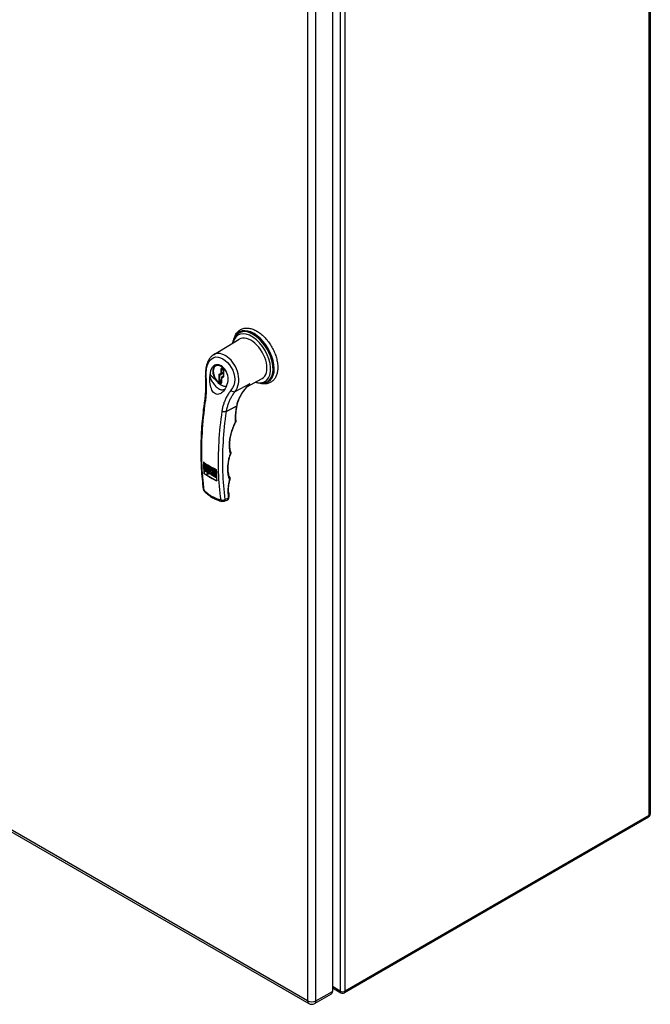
# Model space of a CAD drawing. Header units: inches. Extents: x 202.8 to 237.4, y 68.2 to 122.2.
# Tile 2 of 3: x 220.1 to 237.4, y 68.2 to 95.2. Entities that reach past the tile are written whole.
import ezdxf

# ---------------------------------------------------------------- set-up
doc = ezdxf.new("R2010")
doc.units = ezdxf.units.IN
doc.header["$MEASUREMENT"] = 0
doc.layers.add('Visible Edges(ANSI)', color=7, linetype='Continuous', lineweight=25)
doc.layers.add('Visible Tangent Edges(ANSI)', color=7, linetype='Continuous', lineweight=25)

msp = doc.modelspace()

# ---------------------------------------------------------------- linework, layer by layer
at = {"layer": 'Visible Edges(ANSI)'}
for p, q in [((237.406, 107.52), (237.406, 73.389)), ((228.679, 102.392), (228.679, 68.523)), ((226.093, 86.587), (226.104, 86.595)), ((225.417, 86.003), (226.124, 86.431)), ((225.476, 85.71), (225.506, 85.728)), ((225.646, 85.614), (225.674, 85.598)), ((225.693, 85.566), (225.693, 85.422)), ((225.636, 85.372), (225.636, 85.245)), ((225.693, 85.42), (225.645, 85.389)), ((226.332, 85.12), (226.749, 85.349)), ((226.869, 85.244), (226.88, 85.25)), ((225.157, 83.043), (225.157, 82.743)), ((225.152, 82.74), (225.157, 82.743)), ((225.157, 82.743), (225.506, 82.541)), ((225.168, 82.938), (225.315, 82.853)), ((225.168, 82.899), (225.168, 82.938)), ((225.168, 82.899), (225.19, 82.912)), ((225.278, 82.836), (225.168, 82.899)), ((225.168, 82.894), (225.278, 82.83)), ((225.168, 82.855), (225.168, 82.894)), ((225.168, 82.855), (225.19, 82.868)), ((225.278, 82.791), (225.168, 82.855)), ((225.168, 82.85), (225.278, 82.786)), ((225.168, 82.811), (225.168, 82.85)), ((225.168, 82.811), (225.19, 82.824)), ((225.261, 82.757), (225.168, 82.811)), ((225.182, 82.973), (225.198, 82.964)), ((225.182, 82.964), (225.19, 82.969)), ((225.212, 82.947), (225.182, 82.964)), ((225.185, 82.978), (225.196, 82.985)), ((225.19, 82.925), (225.19, 82.912)), ((225.19, 82.912), (225.278, 82.861)), ((225.19, 82.881), (225.19, 82.868)), ((225.19, 82.868), (225.278, 82.817)), ((225.19, 82.837), (225.19, 82.824)), ((225.19, 82.824), (225.278, 82.773)), ((225.196, 82.948), (225.198, 82.949)), ((225.197, 82.95), (225.21, 82.94)), ((225.198, 82.964), (225.207, 82.969)), ((225.217, 82.973), (225.235, 82.962)), ((225.217, 82.94), (225.217, 82.973)), ((225.217, 82.94), (225.235, 82.95)), ((225.229, 82.714), (225.261, 82.757)), ((225.299, 82.735), (225.229, 82.714)), ((225.229, 82.714), (225.251, 82.727)), ((225.235, 82.962), (225.235, 82.934)), ((225.246, 82.923), (225.265, 82.933)), ((225.248, 82.957), (225.265, 82.947)), ((225.248, 82.928), (225.248, 82.957)), ((225.248, 82.928), (225.265, 82.938)), ((225.248, 82.914), (225.265, 82.923)), ((225.248, 82.906), (225.265, 82.916)), ((225.248, 82.906), (225.248, 82.914)), ((225.265, 82.896), (225.248, 82.906)), ((225.278, 82.763), (225.251, 82.727)), ((225.251, 82.727), (225.321, 82.748)), ((225.261, 82.757), (225.278, 82.767)), ((225.265, 82.947), (225.265, 82.896)), ((225.271, 82.891), (225.271, 82.942)), ((225.271, 82.942), (225.288, 82.932)), ((225.271, 82.891), (225.288, 82.901)), ((225.288, 82.881), (225.271, 82.891)), ((225.278, 82.872), (225.281, 82.873)), ((225.278, 82.872), (225.278, 82.836)), ((225.316, 82.788), (225.278, 82.872)), ((225.278, 82.83), (225.278, 82.791)), ((225.278, 82.786), (225.278, 82.758)), ((225.278, 82.758), (225.298, 82.781)), ((225.278, 82.758), (225.298, 82.769)), ((225.288, 82.932), (225.288, 82.925)), ((225.288, 82.925), (225.29, 82.926)), ((225.288, 82.91), (225.288, 82.881)), ((225.29, 82.914), (225.301, 82.921)), ((225.293, 82.927), (225.293, 82.916)), ((225.301, 82.91), (225.295, 82.914)), ((225.298, 82.765), (225.316, 82.788)), ((225.298, 82.781), (225.298, 82.765)), ((225.298, 82.765), (225.32, 82.778)), ((225.333, 82.752), (225.299, 82.719)), ((225.299, 82.735), (225.321, 82.748)), ((225.299, 82.719), (225.299, 82.735)), ((225.301, 82.925), (225.301, 82.91)), ((225.315, 82.854), (225.32, 82.842)), ((225.315, 82.853), (225.331, 82.816)), ((225.316, 82.788), (225.339, 82.801)), ((225.339, 82.801), (225.32, 82.778)), ((225.321, 82.748), (225.321, 82.74)), ((225.322, 82.9), (225.332, 82.906)), ((225.331, 82.87), (225.348, 82.879)), ((225.331, 82.816), (225.348, 82.835)), ((225.331, 82.816), (225.353, 82.829)), ((225.331, 82.816), (225.339, 82.801)), ((225.332, 82.893), (225.339, 82.898)), ((225.333, 82.752), (225.352, 82.763)), ((225.353, 82.704), (225.333, 82.752)), ((225.348, 82.835), (225.422, 82.792)), ((225.388, 82.809), (225.349, 82.769)), ((225.349, 82.769), (225.388, 82.686)), ((225.355, 82.831), (225.353, 82.829)), ((225.354, 82.913), (225.37, 82.904)), ((225.354, 82.844), (225.354, 82.913)), ((225.354, 82.844), (225.371, 82.854)), ((225.37, 82.834), (225.354, 82.844)), ((225.37, 82.904), (225.37, 82.882)), ((225.37, 82.882), (225.371, 82.883)), ((225.37, 82.864), (225.37, 82.857)), ((225.37, 82.841), (225.377, 82.844)), ((225.37, 82.841), (225.37, 82.834)), ((225.373, 82.869), (225.386, 82.877)), ((225.376, 82.883), (225.376, 82.871)), ((225.384, 82.843), (225.401, 82.852)), ((225.386, 82.848), (225.386, 82.855)), ((225.388, 82.809), (225.39, 82.81)), ((225.388, 82.686), (225.388, 82.809)), ((225.411, 82.699), (225.411, 82.798)), ((225.421, 82.835), (225.437, 82.826)), ((225.421, 82.826), (225.429, 82.831)), ((225.451, 82.809), (225.421, 82.826)), ((225.422, 82.792), (225.422, 82.664)), ((225.423, 82.84), (225.435, 82.847)), ((225.427, 82.789), (225.46, 82.769)), ((225.427, 82.661), (225.427, 82.789)), ((225.435, 82.81), (225.437, 82.812)), ((225.436, 82.812), (225.449, 82.803)), ((225.437, 82.826), (225.446, 82.832)), ((225.449, 82.776), (225.449, 82.674)), ((225.451, 82.838), (225.468, 82.828)), ((225.467, 82.806), (225.451, 82.838)), ((225.451, 82.788), (225.467, 82.806)), ((225.451, 82.788), (225.473, 82.801)), ((225.467, 82.778), (225.451, 82.788)), ((225.46, 82.769), (225.46, 82.642)), ((225.465, 82.767), (225.494, 82.75)), ((225.465, 82.639), (225.465, 82.767)), ((225.467, 82.806), (225.487, 82.817)), ((225.475, 82.787), (225.467, 82.778)), ((225.468, 82.828), (225.475, 82.815)), ((225.488, 82.817), (225.473, 82.801)), ((225.473, 82.801), (225.484, 82.794)), ((225.475, 82.815), (225.482, 82.82)), ((225.475, 82.815), (225.483, 82.82)), ((225.475, 82.787), (225.485, 82.793)), ((225.482, 82.77), (225.475, 82.787)), ((225.482, 82.82), (225.492, 82.815)), ((225.482, 82.77), (225.492, 82.775)), ((225.494, 82.763), (225.482, 82.77)), ((225.492, 82.805), (225.483, 82.797)), ((225.483, 82.797), (225.493, 82.773)), ((225.487, 82.754), (225.487, 82.652)), ((202.863, 82.721), (228.033, 68.189)), ((225.353, 82.704), (225.374, 82.716)), ((225.422, 82.664), (225.353, 82.704)), ((225.388, 82.686), (225.411, 82.699)), ((225.409, 82.697), (225.422, 82.69)), ((225.427, 82.661), (225.449, 82.674)), ((225.46, 82.642), (225.427, 82.661)), ((225.449, 82.674), (225.46, 82.668)), ((225.465, 82.639), (225.487, 82.652)), ((225.499, 82.62), (225.465, 82.639)), ((225.487, 82.652), (225.499, 82.645)), ((225.499, 82.651), (225.499, 82.62)), ((225.703, 81.979), (225.793, 82.012)), ((237.357, 73.303), (229.012, 68.485)), ((228.646, 68.45), (228.194, 68.189)), ((228.679, 68.62), (228.913, 68.485))]:
    msp.add_line(p, q, dxfattribs=at)
at = {"layer": 'Visible Edges(ANSI)', "flags": 128}
for points in [[(225.944, 86.322), (225.948, 86.343), (225.952, 86.363), (225.957, 86.383), (225.963, 86.403), (225.97, 86.422), (225.977, 86.44), (225.985, 86.458), (225.994, 86.475), (226.004, 86.492), (226.014, 86.508), (226.026, 86.523), (226.038, 86.538), (226.051, 86.551), (226.064, 86.564), (226.078, 86.576), (226.093, 86.587)], [(225.98, 86.446), (225.988, 86.473), (225.997, 86.499), (226.007, 86.524), (226.019, 86.548), (226.032, 86.57), (226.046, 86.592), (226.062, 86.612), (226.079, 86.632), (226.097, 86.649), (226.117, 86.665), (226.138, 86.68), (226.159, 86.693), (226.182, 86.704), (226.205, 86.714), (226.23, 86.721), (226.255, 86.727), (226.28, 86.731), (226.306, 86.734), (226.332, 86.734), (226.358, 86.733), (226.385, 86.73), (226.412, 86.726), (226.439, 86.72), (226.466, 86.712), (226.493, 86.703), (226.52, 86.693), (226.547, 86.681), (226.574, 86.668), (226.601, 86.653), (226.627, 86.637), (226.654, 86.62), (226.68, 86.602), (226.706, 86.582), (226.731, 86.562), (226.757, 86.54), (226.782, 86.517), (226.806, 86.493), (226.83, 86.468), (226.854, 86.442), (226.877, 86.416), (226.899, 86.388), (226.921, 86.36), (226.942, 86.331), (226.963, 86.301), (226.982, 86.271), (227.001, 86.24), (227.02, 86.209), (227.037, 86.177), (227.053, 86.144), (227.069, 86.112), (227.084, 86.079), (227.097, 86.046), (227.11, 86.013), (227.122, 85.98), (227.133, 85.946), (227.142, 85.913), (227.151, 85.88), (227.158, 85.847), (227.165, 85.814), (227.17, 85.781), (227.174, 85.749), (227.177, 85.717), (227.179, 85.686), (227.179, 85.655)], [(225.417, 86.003), (225.401, 85.993), (225.386, 85.981), (225.372, 85.97), (225.358, 85.957), (225.344, 85.943), (225.332, 85.929), (225.32, 85.914), (225.309, 85.899), (225.298, 85.883), (225.288, 85.866), (225.278, 85.849), (225.269, 85.832), (225.261, 85.814), (225.253, 85.796), (225.246, 85.777), (225.239, 85.758), (225.227, 85.72), (225.217, 85.679), (225.209, 85.638), (225.203, 85.596), (225.199, 85.554), (225.197, 85.51), (225.196, 85.467), (225.198, 85.423)], [(225.794, 85.195), (225.808, 85.238), (225.816, 85.284), (225.819, 85.332), (225.816, 85.381), (225.808, 85.431), (225.794, 85.479), (225.774, 85.525), (225.75, 85.569), (225.722, 85.609), (225.691, 85.644), (225.658, 85.674), (225.623, 85.698), (225.587, 85.715), (225.551, 85.725), (225.515, 85.728), (225.482, 85.724), (225.45, 85.713), (225.421, 85.694), (225.394, 85.669), (225.372, 85.638), (225.353, 85.602), (225.337, 85.561), (225.327, 85.516), (225.32, 85.469)], [(225.768, 85.135), (225.749, 85.132), (225.729, 85.131), (225.708, 85.134), (225.687, 85.139), (225.665, 85.146), (225.644, 85.156), (225.623, 85.168), (225.601, 85.182), (225.58, 85.198), (225.56, 85.216), (225.54, 85.236), (225.522, 85.258), (225.504, 85.28), (225.487, 85.304), (225.471, 85.33), (225.457, 85.355), (225.444, 85.382), (225.433, 85.409), (225.424, 85.436), (225.416, 85.463), (225.41, 85.49), (225.406, 85.516), (225.404, 85.542), (225.404, 85.566), (225.406, 85.59), (225.41, 85.613), (225.416, 85.634), (225.424, 85.653), (225.434, 85.671), (225.446, 85.686), (225.46, 85.7), (225.476, 85.71)], [(225.32, 85.469), (225.32, 85.466), (225.319, 85.463), (225.319, 85.46), (225.319, 85.457), (225.319, 85.455), (225.319, 85.452), (225.318, 85.449), (225.318, 85.446), (225.318, 85.443), (225.318, 85.44), (225.317, 85.438), (225.317, 85.435), (225.317, 85.432), (225.317, 85.429), (225.317, 85.426), (225.316, 85.423), (225.316, 85.421), (225.316, 85.418), (225.316, 85.415), (225.316, 85.412), (225.316, 85.409), (225.315, 85.406), (225.315, 85.404), (225.315, 85.401)], [(225.646, 85.614), (225.644, 85.615), (225.643, 85.615)], [(225.693, 85.566), (225.692, 85.57), (225.691, 85.574), (225.69, 85.579), (225.687, 85.584), (225.684, 85.589), (225.681, 85.593), (225.677, 85.596), (225.674, 85.598)], [(227.179, 85.655), (227.179, 85.627), (227.177, 85.599), (227.175, 85.572), (227.171, 85.546), (227.167, 85.52), (227.161, 85.495), (227.154, 85.471), (227.147, 85.447), (227.138, 85.424), (227.128, 85.402), (227.117, 85.38), (227.104, 85.36), (227.091, 85.34), (227.077, 85.321), (227.061, 85.304), (227.045, 85.288), (227.027, 85.273), (227.009, 85.259), (226.99, 85.247), (226.969, 85.236), (226.948, 85.226), (226.927, 85.218), (226.905, 85.211), (226.882, 85.206), (226.859, 85.202), (226.835, 85.2), (226.812, 85.2), (226.788, 85.2), (226.763, 85.202), (226.739, 85.206), (226.714, 85.211), (226.69, 85.217)], [(225.178, 84.746), (225.183, 84.785), (225.188, 84.824), (225.192, 84.864), (225.195, 84.905), (225.198, 84.946), (225.201, 84.988), (225.203, 85.03), (225.204, 85.072), (225.205, 85.115), (225.205, 85.158), (225.205, 85.202), (225.204, 85.245), (225.203, 85.29), (225.202, 85.334), (225.2, 85.378), (225.198, 85.423)], [(225.77, 85.138), (225.751, 85.1), (225.731, 85.065), (225.709, 85.032), (225.686, 85.003), (225.662, 84.977), (225.638, 84.955), (225.612, 84.937), (225.585, 84.924), (225.556, 84.915), (225.527, 84.912), (225.497, 84.915), (225.467, 84.926), (225.439, 84.944), (225.414, 84.969), (225.391, 84.999), (225.372, 85.033), (225.356, 85.071), (225.342, 85.113), (225.331, 85.159), (225.323, 85.207), (225.317, 85.256), (225.314, 85.304), (225.313, 85.353), (225.315, 85.401)], [(225.636, 85.242), (225.636, 85.242), (225.636, 85.245)], [(225.692, 85.419), (225.693, 85.42), (225.693, 85.422)], [(225.77, 85.138), (225.771, 85.141), (225.772, 85.143), (225.773, 85.145), (225.774, 85.148), (225.775, 85.15), (225.776, 85.152), (225.777, 85.155), (225.778, 85.157), (225.779, 85.159), (225.78, 85.162), (225.781, 85.164), (225.782, 85.167), (225.783, 85.169), (225.784, 85.171), (225.785, 85.174), (225.786, 85.176), (225.787, 85.178), (225.788, 85.181), (225.789, 85.183), (225.79, 85.186), (225.791, 85.188), (225.792, 85.19), (225.793, 85.193), (225.794, 85.195)], [(226.063, 84.607), (226.071, 84.644), (226.081, 84.682), (226.093, 84.72), (226.106, 84.757), (226.121, 84.793), (226.137, 84.83), (226.155, 84.866), (226.175, 84.901), (226.195, 84.936), (226.217, 84.97), (226.24, 85.004), (226.265, 85.038), (226.291, 85.07), (226.317, 85.103), (226.345, 85.134), (226.374, 85.165)], [(226.869, 85.244), (226.852, 85.237), (226.834, 85.231), (226.816, 85.225), (226.798, 85.221), (226.779, 85.218), (226.76, 85.216), (226.741, 85.215), (226.722, 85.215), (226.703, 85.216), (226.683, 85.217), (226.663, 85.22), (226.644, 85.224), (226.624, 85.228), (226.604, 85.234), (226.584, 85.24), (226.564, 85.248)], [(225.144, 82.305), (225.135, 82.375), (225.126, 82.445), (225.118, 82.516), (225.111, 82.587), (225.104, 82.659), (225.098, 82.732), (225.093, 82.804), (225.088, 82.878), (225.084, 82.951), (225.081, 83.026), (225.078, 83.1), (225.076, 83.175), (225.075, 83.251), (225.074, 83.326), (225.074, 83.403), (225.075, 83.479), (225.076, 83.556), (225.078, 83.634), (225.081, 83.711), (225.084, 83.789), (225.088, 83.868), (225.093, 83.946), (225.099, 84.025), (225.105, 84.104), (225.112, 84.184), (225.119, 84.264), (225.127, 84.343), (225.136, 84.424), (225.145, 84.504), (225.156, 84.585), (225.166, 84.665), (225.178, 84.746)], [(226.031, 84.215), (226.029, 84.26), (226.029, 84.307), (226.031, 84.355), (226.034, 84.404), (226.039, 84.454), (226.045, 84.504), (226.053, 84.555), (226.063, 84.607)], [(225.884, 83.345), (225.879, 83.364), (225.875, 83.384), (225.871, 83.404), (225.868, 83.425), (225.865, 83.446), (225.863, 83.468), (225.862, 83.49), (225.861, 83.513), (225.861, 83.536), (225.861, 83.559), (225.862, 83.583), (225.863, 83.607), (225.865, 83.632), (225.868, 83.657), (225.871, 83.682), (225.875, 83.707), (225.879, 83.732), (225.884, 83.758), (225.889, 83.784), (225.896, 83.81), (225.902, 83.837), (225.909, 83.863), (225.917, 83.89), (225.926, 83.916), (225.934, 83.943), (225.944, 83.969), (225.954, 83.996), (225.964, 84.023), (225.975, 84.05), (225.987, 84.076), (225.999, 84.102), (226.012, 84.129)], [(226.031, 84.215), (226.031, 84.204), (226.03, 84.193), (226.029, 84.182), (226.027, 84.171), (226.024, 84.161), (226.02, 84.15), (226.016, 84.139), (226.012, 84.129)], [(225.884, 83.345), (225.886, 83.334), (225.888, 83.324), (225.888, 83.313), (225.888, 83.302), (225.887, 83.292), (225.885, 83.282), (225.88, 83.261)], [(225.137, 83.058), (225.15, 83.048), (225.164, 83.038), (225.177, 83.029), (225.191, 83.019), (225.205, 83.01), (225.218, 83.001), (225.232, 82.992), (225.246, 82.983), (225.26, 82.975), (225.274, 82.966), (225.289, 82.958), (225.303, 82.949), (225.317, 82.941), (225.331, 82.933), (225.346, 82.925), (225.361, 82.917), (225.377, 82.909), (225.392, 82.901), (225.408, 82.893), (225.424, 82.885), (225.44, 82.877), (225.457, 82.869), (225.474, 82.861), (225.491, 82.854)], [(225.86, 82.64), (225.849, 82.67), (225.84, 82.701), (225.832, 82.734), (225.826, 82.768), (225.822, 82.803), (225.819, 82.84), (225.817, 82.879), (225.818, 82.918), (225.82, 82.958), (225.823, 83), (225.829, 83.042), (225.836, 83.085), (225.844, 83.128), (225.854, 83.172), (225.866, 83.217), (225.88, 83.261)], [(225.506, 82.536), (225.489, 82.544), (225.472, 82.551), (225.456, 82.559), (225.439, 82.567), (225.423, 82.575), (225.408, 82.583), (225.392, 82.591), (225.377, 82.599), (225.362, 82.607), (225.347, 82.615), (225.332, 82.623), (225.318, 82.632), (225.304, 82.64), (225.29, 82.648), (225.276, 82.657), (225.262, 82.665), (225.248, 82.674), (225.234, 82.683), (225.22, 82.692), (225.206, 82.702), (225.193, 82.711), (225.179, 82.721), (225.166, 82.73), (225.152, 82.74)], [(225.83, 82.23), (225.828, 82.268), (225.828, 82.306), (225.83, 82.346), (225.833, 82.387), (225.838, 82.429), (225.845, 82.471), (225.853, 82.514), (225.863, 82.557)], [(225.86, 82.64), (225.863, 82.63), (225.866, 82.619), (225.867, 82.609), (225.868, 82.598), (225.867, 82.588), (225.867, 82.577), (225.863, 82.557)], [(225.172, 82.248), (225.166, 82.255), (225.161, 82.261), (225.154, 82.274), (225.148, 82.288), (225.146, 82.296), (225.144, 82.305)], [(225.172, 82.248), (225.197, 82.223), (225.223, 82.199), (225.25, 82.176), (225.277, 82.154), (225.305, 82.133), (225.334, 82.113), (225.363, 82.094), (225.392, 82.077), (225.422, 82.06), (225.453, 82.044), (225.484, 82.03), (225.516, 82.017), (225.548, 82.005), (225.58, 81.994), (225.613, 81.984), (225.645, 81.976)], [(225.703, 81.979), (225.694, 81.976), (225.686, 81.974), (225.678, 81.973), (225.67, 81.973), (225.657, 81.974), (225.645, 81.976)], [(225.793, 82.012), (225.8, 82.015), (225.807, 82.019), (225.813, 82.023), (225.818, 82.028), (225.827, 82.039), (225.834, 82.051), (225.838, 82.062), (225.84, 82.073), (225.84, 82.082), (225.84, 82.092)]]:
    msp.add_lwpolyline(points, dxfattribs=at)
at = {"layer": 'Visible Edges(ANSI)'}
for centre, radius, start, end in [((225.656, 85.372), 0.02, 123.4657, 180), ((237.307, 73.389), 0.099, 300, 0), ((228.962, 68.571), 0.099, 240, 300), ((228.114, 68.328), 0.161, 240, 300)]:
    msp.add_arc(centre, radius, start, end, dxfattribs=at)
for centre, major_axis, ratio, start_param, end_param in [((226.44, 85.892), (0.313, -0.541), 0.57735, 6.270842, 9.437121), ((231.557, 87.003), (4.542, 7.867), 0.57735, 2.388357, 2.432457), ((225.19, 82.963), (0.0157, -0.0271), 0.57735, 0.635577, 6.607391), ((225.19, 82.969), (-0.00561, 0.00972), 0.57735, 3.926983, 7.068576), ((225.19, 82.958), (0.00561, -0.00972), 0.57735, 3.759535, 6.638808), ((225.212, 82.976), (0.0157, -0.0271), 0.57735, 3.931739, 4.181891), ((225.234, 82.934), (0.0122, -0.0211), 0.57735, 4.122217, 6.40571), ((225.242, 82.93), (0.00438, -0.00759), 0.57735, 3.926991, 7.288632), ((225.256, 82.947), (0.0122, -0.0211), 0.57735, 5.410755, 5.992104), ((225.301, 82.905), (-0.0119, 0.0207), 0.57735, 5.51526, 6.365063), ((225.295, 82.907), (-0.00444, 0.0077), 0.57735, 5.497787, 7.068583), ((225.337, 82.879), (-0.0131, 0.0227), 0.57735, 0.210246, 1.372821), ((225.326, 82.891), (-0.00491, 0.00851), 0.57735, 4.63518, 6.36052), ((225.327, 82.878), (0.00491, -0.00851), 0.57735, 4.646634, 6.278491), ((225.349, 82.897), (0.0156, -0.0269), 0.57735, 3.939359, 4.192299), ((225.316, 82.891), (0.0131, -0.0227), 0.57735, 0.177244, 1.363101), ((225.349, 82.897), (0.0156, -0.0269), 0.57735, 5.234204, 5.485419), ((225.38, 82.867), (-0.0091, 0.0158), 0.57735, 5.403014, 6.310102), ((225.378, 82.859), (-0.00561, 0.00972), 0.57735, 3.926991, 7.068583), ((225.378, 82.852), (0.00561, -0.00972), 0.57735, 3.926991, 7.068583), ((225.38, 82.841), (-0.0075, 0.013), 0.57735, 1.236642, 2.450968), ((225.379, 82.856), (0.0163, -0.0283), 0.57735, 5.592561, 8.544606), ((225.402, 82.854), (0.0075, -0.013), 0.57735, 4.734749, 5.46347), ((225.429, 82.825), (0.0157, -0.0271), 0.57735, 0.635585, 6.607391), ((225.429, 82.831), (-0.00561, 0.00972), 0.57735, 3.926991, 7.068583), ((225.429, 82.82), (0.00561, -0.00972), 0.57735, 3.759593, 6.638754), ((225.451, 82.838), (0.0157, -0.0271), 0.57735, 3.931739, 4.181891), ((231.911, 86.799), (-4.542, -7.867), 0.57735, 5.529949, 5.574049), ((231.771, 86.22), (-4.215, -7.365), 0.571447, 5.569428, 5.590378), ((228.566, 68.589), (0.081, -0.139), 0.57735, 0, 0.785398)]:
    msp.add_ellipse(centre, major_axis=major_axis, ratio=ratio, start_param=start_param, end_param=end_param, dxfattribs=at)
msp.add_ellipse((225.326, 82.885), major_axis=(0.0156, -0.0269), ratio=0.57735, dxfattribs=at)
at = {"layer": 'Visible Tangent Edges(ANSI)'}
for p, q in [((237.377, 73.348), (237.377, 107.48)), ((228.892, 102.661), (228.892, 68.53)), ((229.032, 68.53), (229.032, 102.661)), ((228, 102.131), (228, 68.262)), ((228.228, 68.262), (228.228, 102.131)), ((225.557, 85.439), (225.557, 85.286)), ((225.614, 85.489), (225.565, 85.456)), ((225.585, 85.439), (225.693, 85.5)), ((225.585, 85.286), (225.585, 85.439)), ((225.693, 85.507), (225.589, 85.448)), ((225.589, 85.448), (225.638, 85.48)), ((225.614, 85.607), (225.614, 85.489)), ((225.638, 85.48), (225.693, 85.511)), ((225.67, 85.607), (225.642, 85.623)), ((225.642, 85.607), (225.65, 85.612)), ((225.642, 85.489), (225.642, 85.607)), ((225.693, 85.518), (225.642, 85.489)), ((225.699, 85.414), (225.699, 85.558)), ((225.636, 85.315), (225.585, 85.286)), ((225.585, 85.237), (225.614, 85.22)), ((225.6, 85.261), (225.636, 85.282)), ((225.628, 85.245), (225.6, 85.261)), ((225.636, 85.249), (225.628, 85.245)), ((225.642, 85.364), (225.691, 85.396)), ((225.642, 85.237), (225.642, 85.364)), ((226.409, 85.205), (226.005, 84.983)), ((228, 68.262), (202.83, 82.794)), ((225.295, 82.914), (225.301, 82.918)), ((225.381, 82.828), (225.402, 82.84)), ((225.386, 82.855), (225.397, 82.861)), ((225.386, 82.848), (225.4, 82.855)), ((225.823, 82.062), (225.738, 82.031)), ((237.377, 73.348), (229.032, 68.53)), ((228.228, 68.262), (228.679, 68.523)), ((228.892, 68.53), (228.679, 68.653))]:
    msp.add_line(p, q, dxfattribs=at)
at = {"layer": 'Visible Tangent Edges(ANSI)', "flags": 128}
for points in [[(226.005, 84.983), (226.037, 85.032), (226.064, 85.086), (226.085, 85.145), (226.1, 85.206), (226.108, 85.271), (226.11, 85.338), (226.105, 85.407), (226.092, 85.476), (226.073, 85.545), (226.048, 85.612), (226.017, 85.677), (225.981, 85.738), (225.941, 85.796), (225.897, 85.85), (225.849, 85.897), (225.8, 85.938), (225.75, 85.973), (225.699, 86), (225.648, 86.021), (225.598, 86.033), (225.549, 86.038), (225.502, 86.035), (225.458, 86.023), (225.418, 86.002)], [(225.214, 85.42), (225.213, 85.508), (225.22, 85.593), (225.236, 85.672), (225.259, 85.745), (225.291, 85.809), (225.329, 85.862), (225.374, 85.903), (225.425, 85.93), (225.482, 85.942), (225.543, 85.939), (225.607, 85.921), (225.672, 85.891), (225.735, 85.848), (225.797, 85.793), (225.853, 85.728), (225.903, 85.654), (225.944, 85.575), (225.974, 85.491), (225.992, 85.405), (225.997, 85.32), (225.989, 85.238), (225.969, 85.161), (225.937, 85.09), (225.895, 85.027)], [(225.503, 85.281), (225.494, 85.289), (225.485, 85.296), (225.476, 85.304), (225.468, 85.312), (225.459, 85.32), (225.45, 85.328), (225.442, 85.336), (225.433, 85.343), (225.425, 85.351), (225.417, 85.359), (225.408, 85.367), (225.401, 85.375), (225.393, 85.383), (225.385, 85.391), (225.378, 85.399), (225.37, 85.407), (225.363, 85.415), (225.356, 85.423), (225.35, 85.43), (225.343, 85.438), (225.337, 85.446), (225.331, 85.453), (225.325, 85.461), (225.32, 85.469)], [(225.196, 84.714), (225.2, 84.741), (225.204, 84.768), (225.207, 84.796), (225.21, 84.824), (225.212, 84.852), (225.215, 84.881), (225.217, 84.909), (225.219, 84.938), (225.22, 84.967), (225.221, 84.997), (225.222, 85.026), (225.223, 85.056), (225.224, 85.085), (225.224, 85.115), (225.224, 85.145), (225.224, 85.175), (225.223, 85.206), (225.222, 85.236), (225.221, 85.267), (225.22, 85.297), (225.219, 85.328), (225.217, 85.359), (225.216, 85.39), (225.214, 85.42)], [(225.315, 85.401), (225.325, 85.373), (225.336, 85.344), (225.349, 85.317), (225.363, 85.289), (225.379, 85.262), (225.395, 85.236), (225.413, 85.21), (225.432, 85.186), (225.451, 85.162), (225.472, 85.141), (225.492, 85.121), (225.513, 85.103), (225.535, 85.087), (225.556, 85.073), (225.577, 85.061), (225.598, 85.052), (225.618, 85.045), (225.638, 85.041), (225.656, 85.039), (225.674, 85.04), (225.691, 85.043), (225.706, 85.049), (225.72, 85.057), (225.732, 85.067)], [(226.409, 85.205), (226.387, 85.183), (226.365, 85.161), (226.344, 85.138), (226.323, 85.115), (226.303, 85.092), (226.283, 85.068), (226.264, 85.044), (226.245, 85.02), (226.228, 84.995), (226.21, 84.97), (226.194, 84.945), (226.178, 84.92), (226.162, 84.894), (226.148, 84.868), (226.134, 84.842), (226.121, 84.815), (226.109, 84.788), (226.097, 84.761), (226.086, 84.733), (226.077, 84.706), (226.068, 84.678), (226.06, 84.65), (226.052, 84.622), (226.046, 84.594)], [(226.361, 85.152), (226.363, 85.154), (226.365, 85.156), (226.367, 85.158), (226.369, 85.16), (226.371, 85.162), (226.374, 85.164), (226.376, 85.166), (226.378, 85.169), (226.38, 85.171), (226.382, 85.173), (226.384, 85.175), (226.386, 85.177), (226.388, 85.179), (226.39, 85.182), (226.392, 85.184), (226.394, 85.186), (226.396, 85.189), (226.397, 85.191), (226.399, 85.193), (226.401, 85.195), (226.403, 85.198), (226.405, 85.2), (226.407, 85.203), (226.409, 85.205)], [(226.409, 85.205), (226.407, 85.203), (226.406, 85.202), (226.405, 85.2), (226.403, 85.198), (226.402, 85.196), (226.4, 85.195), (226.399, 85.193), (226.397, 85.191), (226.396, 85.19), (226.394, 85.188), (226.393, 85.186), (226.391, 85.185), (226.39, 85.183), (226.389, 85.181), (226.387, 85.18), (226.386, 85.178), (226.384, 85.177), (226.383, 85.175), (226.381, 85.173), (226.38, 85.172), (226.378, 85.17), (226.377, 85.169), (226.375, 85.167), (226.374, 85.165)], [(225.895, 85.027), (225.878, 85.007), (225.862, 84.986), (225.847, 84.965), (225.832, 84.944), (225.818, 84.922), (225.804, 84.9), (225.791, 84.878), (225.778, 84.855), (225.766, 84.832), (225.754, 84.809), (225.743, 84.785), (225.732, 84.761), (225.722, 84.737), (225.713, 84.713), (225.703, 84.688), (225.695, 84.663), (225.687, 84.638), (225.679, 84.612), (225.672, 84.586), (225.666, 84.56), (225.66, 84.534), (225.655, 84.508), (225.65, 84.481), (225.646, 84.454)], [(225.763, 85.125), (225.762, 85.125), (225.761, 85.125), (225.76, 85.125), (225.759, 85.125), (225.758, 85.125), (225.757, 85.126), (225.756, 85.126), (225.755, 85.126), (225.754, 85.126), (225.753, 85.127), (225.752, 85.127), (225.751, 85.127), (225.75, 85.127), (225.749, 85.128), (225.748, 85.128), (225.747, 85.128), (225.746, 85.129), (225.744, 85.129), (225.743, 85.129), (225.742, 85.13), (225.741, 85.13), (225.74, 85.13), (225.739, 85.131), (225.737, 85.131)], [(225.772, 84.445), (225.776, 84.47), (225.78, 84.495), (225.785, 84.52), (225.791, 84.544), (225.797, 84.569), (225.804, 84.593), (225.811, 84.617), (225.818, 84.64), (225.826, 84.664), (225.835, 84.687), (225.844, 84.71), (225.854, 84.732), (225.864, 84.755), (225.874, 84.777), (225.885, 84.799), (225.896, 84.821), (225.908, 84.842), (225.921, 84.863), (225.934, 84.884), (225.947, 84.904), (225.961, 84.925), (225.975, 84.945), (225.99, 84.964), (226.005, 84.983)], [(225.163, 82.274), (225.15, 82.367), (225.139, 82.461), (225.129, 82.556), (225.121, 82.651), (225.113, 82.748), (225.107, 82.845), (225.101, 82.943), (225.097, 83.042), (225.095, 83.142), (225.093, 83.243), (225.093, 83.344), (225.093, 83.446), (225.095, 83.549), (225.099, 83.652), (225.103, 83.756), (225.109, 83.86), (225.115, 83.965), (225.123, 84.071), (225.133, 84.177), (225.143, 84.284), (225.155, 84.391), (225.167, 84.498), (225.181, 84.606), (225.196, 84.714)], [(225.646, 84.454), (225.631, 84.346), (225.617, 84.238), (225.604, 84.131), (225.593, 84.024), (225.582, 83.918), (225.573, 83.811), (225.565, 83.706), (225.558, 83.601), (225.553, 83.496), (225.548, 83.392), (225.545, 83.289), (225.543, 83.186), (225.542, 83.084), (225.543, 82.983), (225.544, 82.883), (225.547, 82.783), (225.551, 82.684), (225.556, 82.585), (225.563, 82.488), (225.57, 82.392), (225.579, 82.296), (225.589, 82.201), (225.6, 82.108), (225.612, 82.015)], [(225.738, 82.031), (225.726, 82.123), (225.715, 82.216), (225.705, 82.31), (225.696, 82.404), (225.689, 82.5), (225.683, 82.596), (225.678, 82.693), (225.674, 82.791), (225.671, 82.89), (225.669, 82.989), (225.669, 83.09), (225.67, 83.191), (225.672, 83.292), (225.675, 83.394), (225.679, 83.497), (225.685, 83.601), (225.691, 83.705), (225.699, 83.809), (225.709, 83.914), (225.719, 84.019), (225.73, 84.125), (225.743, 84.232), (225.757, 84.338), (225.772, 84.445)], [(225.772, 84.445), (225.783, 84.451), (225.794, 84.458), (225.806, 84.464), (225.817, 84.47), (225.829, 84.476), (225.84, 84.482), (225.852, 84.489), (225.863, 84.495), (225.875, 84.501), (225.886, 84.507), (225.897, 84.513), (225.909, 84.52), (225.92, 84.526), (225.932, 84.532), (225.943, 84.538), (225.955, 84.544), (225.966, 84.551), (225.978, 84.557), (225.989, 84.563), (226, 84.569), (226.012, 84.575), (226.023, 84.582), (226.035, 84.588), (226.046, 84.594)], [(226.046, 84.594), (226.043, 84.576), (226.039, 84.558), (226.036, 84.541), (226.033, 84.523), (226.031, 84.506), (226.028, 84.488), (226.026, 84.471), (226.024, 84.453), (226.022, 84.436), (226.02, 84.419), (226.018, 84.402), (226.017, 84.385), (226.015, 84.368), (226.014, 84.351), (226.013, 84.334), (226.013, 84.317), (226.012, 84.301), (226.012, 84.284), (226.011, 84.268), (226.011, 84.252), (226.012, 84.235), (226.012, 84.219), (226.012, 84.203), (226.013, 84.187)], [(226, 84.13), (225.983, 84.094), (225.966, 84.058), (225.951, 84.021), (225.937, 83.984), (225.923, 83.947), (225.911, 83.91), (225.899, 83.873), (225.889, 83.837), (225.88, 83.8), (225.871, 83.764), (225.864, 83.728), (225.858, 83.692), (225.853, 83.657), (225.849, 83.622), (225.846, 83.587), (225.844, 83.553), (225.843, 83.52), (225.843, 83.487), (225.845, 83.455), (225.847, 83.424), (225.851, 83.393), (225.856, 83.363), (225.861, 83.334), (225.868, 83.306)], [(226.013, 84.187), (226.013, 84.185), (226.013, 84.183), (226.013, 84.181), (226.013, 84.179), (226.013, 84.176), (226.013, 84.174), (226.013, 84.172), (226.012, 84.169), (226.012, 84.167), (226.011, 84.164), (226.011, 84.162), (226.01, 84.16), (226.01, 84.157), (226.009, 84.155), (226.008, 84.152), (226.008, 84.15), (226.007, 84.147), (226.006, 84.145), (226.005, 84.142), (226.004, 84.14), (226.003, 84.138), (226.002, 84.135), (226.001, 84.133), (226, 84.13)], [(225.868, 83.306), (225.869, 83.304), (225.869, 83.302), (225.869, 83.3), (225.87, 83.298), (225.87, 83.297), (225.87, 83.295), (225.87, 83.293), (225.87, 83.291), (225.87, 83.288), (225.87, 83.286), (225.87, 83.284), (225.87, 83.282), (225.87, 83.28), (225.87, 83.278), (225.869, 83.275), (225.869, 83.273), (225.869, 83.271), (225.868, 83.269), (225.868, 83.266), (225.867, 83.264), (225.867, 83.262), (225.866, 83.259), (225.865, 83.257), (225.865, 83.255)], [(225.865, 83.255), (225.855, 83.224), (225.846, 83.193), (225.838, 83.162), (225.831, 83.132), (225.825, 83.101), (225.819, 83.071), (225.814, 83.041), (225.809, 83.011), (225.806, 82.981), (225.803, 82.952), (225.801, 82.924), (225.8, 82.895), (225.8, 82.867), (225.8, 82.84), (225.801, 82.813), (225.803, 82.786), (225.806, 82.76), (225.809, 82.735), (225.813, 82.71), (225.818, 82.685), (225.824, 82.662), (225.831, 82.639), (225.838, 82.616), (225.846, 82.594)], [(225.847, 82.547), (225.843, 82.532), (225.84, 82.516), (225.837, 82.501), (225.834, 82.486), (225.831, 82.471), (225.828, 82.457), (225.826, 82.442), (225.823, 82.427), (225.821, 82.412), (225.819, 82.397), (225.818, 82.383), (225.816, 82.368), (225.815, 82.354), (225.814, 82.34), (225.813, 82.325), (225.812, 82.311), (225.811, 82.297), (225.811, 82.283), (225.811, 82.269), (225.811, 82.256), (225.811, 82.242), (225.811, 82.229), (225.812, 82.215), (225.812, 82.202)], [(225.846, 82.594), (225.847, 82.593), (225.847, 82.591), (225.848, 82.59), (225.848, 82.588), (225.848, 82.586), (225.849, 82.584), (225.849, 82.582), (225.849, 82.581), (225.85, 82.579), (225.85, 82.577), (225.85, 82.575), (225.85, 82.573), (225.85, 82.571), (225.85, 82.569), (225.85, 82.566), (225.85, 82.564), (225.85, 82.562), (225.849, 82.56), (225.849, 82.558), (225.849, 82.556), (225.848, 82.553), (225.848, 82.551), (225.847, 82.549), (225.847, 82.547)], [(225.164, 82.273), (225.164, 82.273), (225.163, 82.273), (225.163, 82.273), (225.163, 82.273), (225.163, 82.273), (225.163, 82.273), (225.163, 82.273), (225.163, 82.273), (225.163, 82.273), (225.163, 82.273), (225.163, 82.273), (225.163, 82.273), (225.163, 82.273), (225.163, 82.274), (225.163, 82.274), (225.163, 82.274), (225.163, 82.274), (225.163, 82.274), (225.163, 82.274), (225.163, 82.274), (225.163, 82.274), (225.163, 82.274), (225.163, 82.274), (225.163, 82.274)], [(225.611, 82.014), (225.591, 82.019), (225.57, 82.025), (225.55, 82.031), (225.529, 82.038), (225.509, 82.046), (225.489, 82.053), (225.469, 82.062), (225.45, 82.07), (225.43, 82.08), (225.411, 82.089), (225.392, 82.099), (225.373, 82.11), (225.354, 82.121), (225.335, 82.133), (225.317, 82.145), (225.299, 82.157), (225.281, 82.17), (225.264, 82.183), (225.246, 82.197), (225.229, 82.212), (225.212, 82.226), (225.196, 82.241), (225.18, 82.257), (225.164, 82.273)], [(225.812, 82.202), (225.813, 82.196), (225.813, 82.19), (225.814, 82.184), (225.814, 82.179), (225.814, 82.173), (225.815, 82.167), (225.815, 82.161), (225.816, 82.155), (225.816, 82.149), (225.816, 82.144), (225.817, 82.138), (225.817, 82.132), (225.818, 82.126), (225.818, 82.12), (225.818, 82.115), (225.819, 82.109), (225.819, 82.103), (225.82, 82.097), (225.82, 82.091), (225.821, 82.086), (225.821, 82.08), (225.822, 82.074), (225.822, 82.068), (225.823, 82.062)], [(225.612, 82.015), (225.612, 82.015), (225.612, 82.015), (225.612, 82.015), (225.612, 82.014), (225.612, 82.014), (225.612, 82.014), (225.612, 82.014), (225.612, 82.014), (225.612, 82.014), (225.612, 82.014), (225.612, 82.014), (225.612, 82.014), (225.612, 82.014), (225.612, 82.014), (225.612, 82.014), (225.612, 82.014), (225.612, 82.014), (225.612, 82.014), (225.612, 82.014), (225.612, 82.014), (225.612, 82.014), (225.612, 82.014), (225.611, 82.014), (225.611, 82.014)], [(225.703, 81.979), (225.705, 81.98), (225.707, 81.981), (225.71, 81.982), (225.712, 81.983), (225.714, 81.985), (225.716, 81.986), (225.718, 81.988), (225.72, 81.99), (225.721, 81.992), (225.723, 81.994), (225.725, 81.996), (225.726, 81.998), (225.728, 82.001), (225.729, 82.003), (225.731, 82.005), (225.732, 82.008), (225.733, 82.011), (225.734, 82.014), (225.735, 82.016), (225.736, 82.019), (225.736, 82.022), (225.737, 82.025), (225.738, 82.028), (225.738, 82.031)], [(225.823, 82.062), (225.822, 82.059), (225.822, 82.056), (225.822, 82.053), (225.821, 82.051), (225.821, 82.048), (225.82, 82.045), (225.819, 82.042), (225.818, 82.04), (225.817, 82.037), (225.816, 82.035), (225.815, 82.033), (225.814, 82.03), (225.813, 82.028), (225.811, 82.026), (225.81, 82.024), (225.808, 82.022), (225.807, 82.021), (225.805, 82.019), (225.803, 82.018), (225.801, 82.016), (225.799, 82.015), (225.797, 82.014), (225.795, 82.013), (225.793, 82.012)]]:
    msp.add_lwpolyline(points, dxfattribs=at)
at = {"layer": 'Visible Tangent Edges(ANSI)'}
for centre, major_axis, ratio, start_param, end_param in [((226.462, 85.905), (-0.369, 0.639), 0.57735, 2.571249, 6.853529), ((226.524, 85.941), (0.395, -0.684), 0.57735, 5.994913, 9.71305), ((226.501, 85.927), (-0.388, 0.673), 0.57735, 3.090065, 6.334713), ((226.512, 85.934), (-0.389, 0.674), 0.57735, 3.090065, 6.334713), ((225.627, 85.423), (0.155, -0.268), 0.57735, 1.595994, 6.247854), ((225.638, 85.429), (-0.162, 0.281), 0.57735, 5.859126, 6.283185), ((225.585, 85.422), (-0.02, 0.0346), 0.57735, 0.034951, 0.785398), ((225.571, 85.447), (-0.02, 0), 0.57735, 0.785398, 2.356194), ((225.579, 85.465), (0.011, -0.0167), 0.815998, 4.663011, 6.233808), ((225.6, 85.43), (-0.01, 0.0173), 0.57735, 0.034951, 0.785398), ((225.642, 85.591), (-0.02, 0.0346), 0.57735, 5.497787, 7.068583), ((225.628, 85.615), (-0.02, 0), 0.57735, 0.785398, 2.356194), ((225.628, 85.497), (0.02, 0), 0.57735, 3.926991, 5.497787), ((225.628, 85.497), (0.011, -0.0167), 0.815998, 4.663011, 6.233808), ((225.628, 85.497), (0.01, -0.0173), 0.57735, 0.034951, 0.785398), ((225.656, 85.631), (-0.01, -0.0173), 0.57735, 5.497787, 6.283185), ((225.656, 85.599), (-0.01, 0.0173), 0.57735, 0.167906, 0.785398), ((225.684, 85.615), (-0.01, -0.0173), 0.57735, 5.497787, 6.283185), ((225.67, 85.574), (-0.02, 0.0346), 0.57735, 3.926991, 5.497787), ((225.713, 85.566), (-0.02, 0), 0.57735, 0, 0.785398), ((225.296, 85.428), (-0.0983, -0.0055), 0.064268, 0, 0.579264), ((225.571, 85.294), (0.02, 0), 0.57735, 3.926991, 5.497787), ((225.585, 85.269), (0.02, -0.0346), 0.57735, 3.926991, 5.497787), ((225.6, 85.277), (-0.01, 0.0173), 0.57735, 0.785398, 2.356194), ((225.6, 85.245), (0.01, 0.0173), 0.57735, 0.785398, 2.356194), ((225.628, 85.228), (0.01, 0.0173), 0.57735, 0.785398, 2.356194), ((225.614, 85.253), (0.02, -0.0346), 0.57735, 5.497787, 7.068583), ((225.628, 85.261), (0.01, -0.0173), 0.57735, 5.497787, 6.11528), ((225.656, 85.372), (-0.011, 0.0167), 0.815998, 0, 1.521419), ((225.656, 85.372), (-0.02, 0), 0.57735, 0, 0.785398), ((225.656, 85.245), (-0.02, 0), 0.57735, 0, 0.785398), ((225.705, 85.404), (-0.011, 0.0167), 0.815998, 0.123049, 1.521419), ((225.67, 85.43), (0.02, -0.0346), 0.57735, 0.034951, 0.785398), ((225.713, 85.422), (-0.02, 0), 0.57735, 0, 0.785398), ((225.943, 85.055), (0.0773, -0.061), 0.536564, 4.49591, 5.938841), ((225.275, 84.732), (-0.0974, 0.0141), 0.464529, 0, 0.700966), ((225.703, 84.486), (0.0974, -0.0141), 0.464545, 4.161872, 5.56415), ((226.005, 84.618), (0.0579, -0.0115), 0.415578, 5.587036, 6.283185), ((225.958, 84.155), (0.0531, -0.0258), 0.107251, 5.656646, 6.283185), ((225.972, 84.212), (0.059, 0.003), 0.607316, 5.459246, 6.283185), ((225.827, 83.33), (0.0571, 0.0152), 0.70447, 5.320625, 6.283185), ((225.823, 83.279), (0.0563, -0.0179), 0.295203, 5.627653, 6.283185), ((225.805, 82.619), (0.055, 0.0216), 0.739865, 5.237922, 6.283185), ((225.805, 82.571), (0.0574, -0.0139), 0.375388, 5.604392, 6.283185), ((225.242, 82.319), (-0.0975, -0.0136), 0.656164, 0, 0.539984), ((225.243, 82.317), (-0.0703, -0.0689), 0.523408, 5.810045, 6.283185), ((225.771, 82.226), (0.0589, 0.0037), 0.617192, 5.451114, 6.283185), ((225.668, 82.071), (-0.0228, -0.0957), 0.599462, 5.488691, 6.283185), ((225.669, 82.072), (0.0975, 0.0136), 0.65615, 4.000861, 5.403188), ((225.781, 82.087), (0.0589, 0.0049), 0.628219, 5.438841, 6.283185), ((237.307, 73.389), (0.0495, -0.0857), 0.57735, 0, 0.785398), ((237.307, 73.389), (0.099, 0), 0.57735, 5.497787, 6.283185), ((228.962, 68.571), (-0.0495, -0.0857), 0.57735, 5.497787, 6.283185), ((228.962, 68.571), (-0.099, 0), 0.57735, 0.785398, 2.356194), ((228.962, 68.571), (0.0495, -0.0857), 0.57735, 0, 0.785398), ((228.114, 68.328), (-0.081, -0.139), 0.57735, 5.497787, 6.283185), ((228.114, 68.328), (0.161, 0), 0.57735, 3.926991, 5.497787), ((228.114, 68.328), (0.081, -0.139), 0.57735, 0, 0.785398)]:
    msp.add_ellipse(centre, major_axis=major_axis, ratio=ratio, start_param=start_param, end_param=end_param, dxfattribs=at)

doc.saveas('drawing.dxf')
